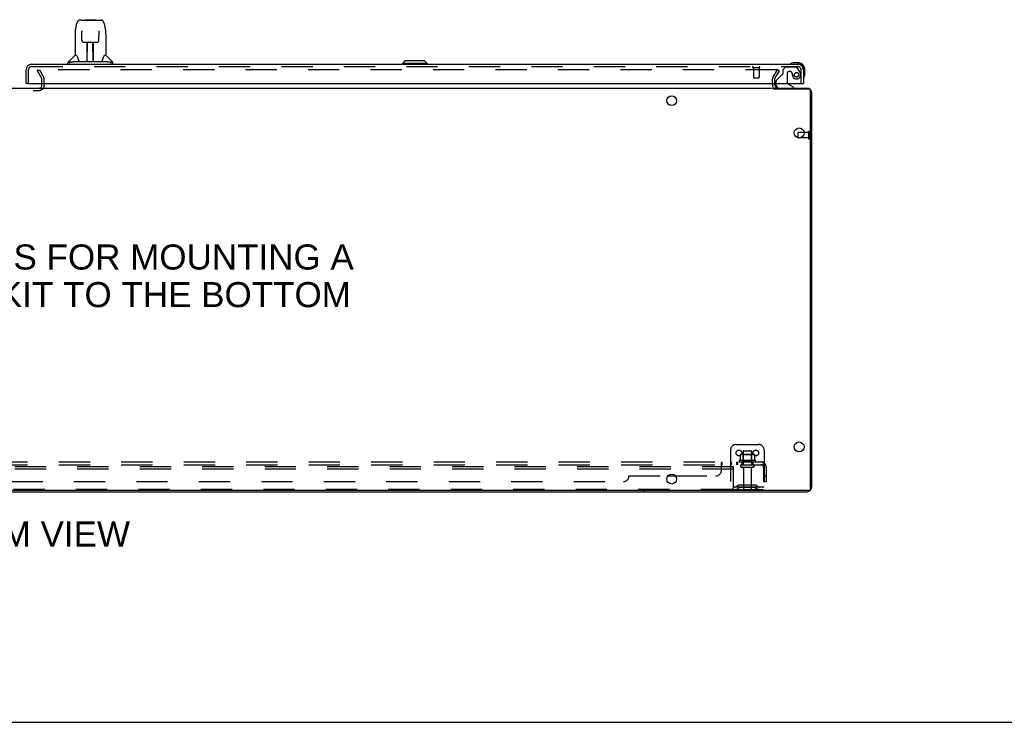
# Model space of a CAD drawing. Header units: inches. Extents: x 0 to 253, y 0 to 164.
# Tile 3 of 97: x 79 to 123, y 0 to 31. Entities that reach past the tile are written whole.
import ezdxf

# ---------------------------------------------------------------- set-up
doc = ezdxf.new("R2010")
doc.units = ezdxf.units.IN
doc.header["$LTSCALE"] = 13.939812
doc.header["$MEASUREMENT"] = 0
doc.linetypes.add('HIDDEN', pattern=[0.2, 0.1, -0.1])
doc.layers.get('0').update_dxf_attribs({"linetype": 'CONTINUOUS'})
for name, color, linetype in [('DEFAULT_2', 8, 'HIDDEN'), ('DIMENSIONS', 7, 'CONTINUOUS'), ('RIGHTHAND_DOOR_ASSEMBLY', 7, 'CONTINUOUS'), ('SUBPANEL', 7, 'CONTINUOUS')]:
    doc.layers.add(name, color=color, linetype=linetype)
doc.styles.get("Standard").update_dxf_attribs({"font": 'arial.ttf'})

msp = doc.modelspace()

# ---------------------------------------------------------------- linework, layer by layer
at = {"color": 7, "linetype": 'Continuous'}
for p, q in [((44.066, 28.281), (112.566, 28.281)), ((79.962, 28.424), (79.962, 28.485)), ((114.201, 28.229), (112.613, 28.229)), ((112.618, 28.229), (112.618, 28.281)), ((114.264, 10.396), (114.264, 28.166)), ((113.712, 26.066), (113.712, 26.291)), ((113.972, 26.301), (113.722, 26.301)), ((114.201, 10.333), (42.431, 10.333)), ((106.816, 10.333), (106.816, 10.281)), ((0, 0), (253.451, 0))]:
    msp.add_line(p, q, dxfattribs=at)
at = {"color": 3, "linetype": 'Continuous'}
for p, q in [((112.618, 28.281), (114.09, 28.281)), ((112.67, 28.424), (112.67, 28.485)), ((114.316, 10.507), (114.316, 28.055)), ((42.542, 10.281), (114.09, 10.281))]:
    msp.add_line(p, q, dxfattribs=at)
at = {"color": 7, "linetype": 'Continuous'}
for centre in [(108.066, 27.719), (113.754, 26.281), (113.754, 12.281), (108.066, 10.844)]:
    msp.add_circle(centre, 0.219, dxfattribs=at)
for centre, radius, start, end in [((79.847, 28.396), 0.115, 270, 295.2298), ((79.847, 28.396), 0.115, 349.3724, 360), ((114.201, 28.166), 0.063, 0, 90), ((113.722, 26.291), 0.01, 90, 180), ((114.201, 10.396), 0.063, 270, 360)]:
    msp.add_arc(centre, radius, start, end, dxfattribs=at)
at = {"color": 3, "linetype": 'Continuous'}
for centre, radius, start, end in [((79.847, 28.396), 0.115, 295.2298, 349.3724), ((112.813, 28.424), 0.142, 180, 270), ((114.09, 28.055), 0.226, 0, 90), ((114.09, 10.507), 0.226, 270, 360)]:
    msp.add_arc(centre, radius, start, end, dxfattribs=at)
at = {"layer": 'DEFAULT_2', "color": 8, "linetype": 'HIDDEN'}
for p, q in [((79.762, 29.042), (79.852, 29.094)), ((79.958, 28.702), (79.762, 29.042)), ((79.77, 29.029), (79.77, 29.081)), ((112.749, 29.094), (79.785, 29.094)), ((79.852, 29.094), (80.048, 28.754)), ((112.584, 28.753), (112.781, 29.094)), ((112.674, 28.701), (112.871, 29.042)), ((112.871, 29.042), (112.781, 29.094)), ((79.962, 28.485), (79.962, 28.686)), ((80.066, 28.396), (80.066, 28.685)), ((112.566, 28.424), (112.566, 28.686)), ((112.67, 28.485), (112.67, 28.686)), ((76.785, 28.177), (79.847, 28.177)), ((79.962, 28.396), (79.962, 28.424)), ((113.712, 26.066), (113.712, 26.063)), ((114.169, 26.053), (113.722, 26.053)), ((114.169, 26.301), (113.972, 26.301)), ((114.169, 26.319), (114.169, 26.035)), ((114.212, 26.319), (114.212, 26.035)), ((110.941, 12.385), (111.941, 12.385)), ((110.691, 12.135), (110.691, 10.385)), ((111.122, 11.925), (111.122, 11.707)), ((111.697, 11.946), (111.186, 11.946)), ((111.258, 11.926), (111.238, 11.946)), ((111.254, 12.08), (111.254, 11.485)), ((111.625, 11.926), (111.258, 11.926)), ((111.258, 11.63), (111.258, 11.926)), ((111.284, 12.11), (111.599, 12.11)), ((111.625, 11.926), (111.645, 11.946)), ((111.625, 11.63), (111.625, 11.926)), ((111.629, 12.08), (111.629, 11.485)), ((111.76, 11.925), (111.76, 11.707)), ((112.191, 12.135), (112.191, 10.385)), ((111.797, 11.68), (111.085, 11.68)), ((111.107, 11.61), (111.775, 11.61)), ((111.184, 11.485), (111.699, 11.485)), ((111.258, 11.63), (111.238, 11.61)), ((111.625, 11.63), (111.258, 11.63)), ((111.625, 11.63), (111.645, 11.61)), ((110.816, 11.385), (45.816, 11.385)), ((110.816, 11.281), (45.816, 11.281)), ((110.816, 11.281), (110.816, 11.385)), ((110.816, 10.448), (110.816, 11.281)), ((111.184, 11.375), (111.699, 11.375)), ((111.276, 11.313), (111.276, 10.415)), ((111.606, 11.313), (111.606, 10.415)), ((111.034, 10.558), (110.966, 10.509)), ((111.782, 10.579), (111.101, 10.579)), ((111.266, 10.579), (111.266, 10.475)), ((111.616, 10.579), (111.616, 10.475)), ((111.848, 10.558), (111.916, 10.509)), ((110.754, 10.385), (45.879, 10.385)), ((112.191, 10.489), (110.691, 10.489)), ((110.754, 10.385), (112.191, 10.385)), ((111.095, 10.473), (111.027, 10.424)), ((111.782, 10.475), (111.101, 10.475)), ((111.788, 10.473), (111.856, 10.424))]:
    msp.add_line(p, q, dxfattribs=at)
for points in [[(79.77, 29.081), (79.77, 29.081), (79.771, 29.083), (79.771, 29.084), (79.772, 29.086), (79.773, 29.087), (79.774, 29.089), (79.775, 29.09), (79.776, 29.091), (79.778, 29.092), (79.78, 29.093), (79.782, 29.093), (79.783, 29.093), (79.785, 29.094)], [(79.772, 29.075), (79.771, 29.076), (79.771, 29.078), (79.77, 29.08), (79.77, 29.081)], [(112.767, 29.084), (112.766, 29.085), (112.764, 29.087), (112.763, 29.088), (112.761, 29.09), (112.759, 29.091), (112.758, 29.092), (112.755, 29.093), (112.753, 29.093), (112.751, 29.093), (112.749, 29.094)], [(112.767, 29.084), (112.768, 29.082), (112.768, 29.08), (112.769, 29.078), (112.769, 29.076)], [(112.769, 29.076), (112.769, 29.076), (112.769, 29.074), (112.768, 29.072), (112.768, 29.07), (112.767, 29.069)], [(111.128, 11.934), (111.127, 11.933), (111.126, 11.932), (111.124, 11.931), (111.124, 11.929), (111.123, 11.928), (111.123, 11.926), (111.122, 11.925)], [(111.754, 11.934), (111.756, 11.933), (111.757, 11.932), (111.758, 11.931), (111.759, 11.929), (111.76, 11.928), (111.76, 11.926), (111.76, 11.925)], [(111.122, 11.707), (111.122, 11.705), (111.122, 11.704), (111.122, 11.703), (111.122, 11.702), (111.121, 11.702), (111.121, 11.701), (111.12, 11.701), (111.12, 11.7), (111.12, 11.7), (111.119, 11.699), (111.119, 11.699), (111.119, 11.699), (111.119, 11.699), (111.118, 11.698), (111.118, 11.698), (111.118, 11.698), (111.117, 11.698), (111.117, 11.698)], [(111.765, 11.698), (111.765, 11.698), (111.765, 11.698), (111.765, 11.698), (111.764, 11.698), (111.764, 11.699), (111.764, 11.699), (111.764, 11.699), (111.763, 11.699), (111.763, 11.7), (111.763, 11.7), (111.762, 11.701), (111.762, 11.701), (111.761, 11.702), (111.761, 11.702), (111.761, 11.703), (111.761, 11.704), (111.76, 11.705), (111.76, 11.707)]]:
    msp.add_lwpolyline(points, dxfattribs=at)
for centre in [(111.066, 12.01), (111.816, 12.01)]:
    msp.add_circle(centre, 0.128, dxfattribs=at)
for centre, radius, start, end in [((79.929, 28.685), 0.033, 0, 30), ((79.929, 28.685), 0.137, 0, 30), ((112.7, 28.686), 0.134, 150, 180), ((112.7, 28.686), 0.03, 150, 180), ((79.847, 28.396), 0.219, 270, 360), ((112.813, 28.424), 0.246, 180, 209.6501), ((113.722, 26.063), 0.01, 180, 270), ((114.191, 26.319), 0.0215, 0, 180), ((114.191, 26.035), 0.0215, 180, 360), ((110.941, 12.135), 0.25, 90, 180), ((111.941, 12.135), 0.25, 0, 90), ((111.186, 11.805), 0.141, 90, 113.95), ((111.284, 12.08), 0.03, 90, 180), ((111.599, 12.08), 0.03, 0, 90), ((111.697, 11.805), 0.141, 66.05, 90), ((111.107, 11.648), 0.0384, 124.4497, 270), ((111.441, 11.08), 0.698, 117.6814, 120.6631), ((111.184, 11.43), 0.055, 90, 270), ((111.699, 11.43), 0.055, 270, 90), ((111.441, 11.08), 0.698, 59.3369, 62.3186), ((111.775, 11.648), 0.0384, 270, 55.5503), ((111.214, 11.313), 0.0625, 0, 90), ((111.669, 11.313), 0.0625, 90, 180), ((111.101, 10.465), 0.114, 90, 125.7539), ((111.782, 10.465), 0.114, 54.2461, 90), ((110.754, 10.448), 0.0625, 270, 360), ((110.905, 10.593), 0.104, 270, 305.7539), ((110.905, 10.593), 0.208, 270, 305.7539), ((111.101, 10.465), 0.01, 90, 125.7539), ((111.306, 10.415), 0.03, 180, 270), ((111.576, 10.415), 0.03, 270, 360), ((111.782, 10.465), 0.01, 54.2461, 90), ((111.977, 10.593), 0.208, 234.2461, 270), ((111.977, 10.593), 0.104, 234.2461, 270)]:
    msp.add_arc(centre, radius, start, end, dxfattribs=at)
at = {"layer": 'RIGHTHAND_DOOR_ASSEMBLY', "color": 7, "linetype": 'Continuous'}
for p, q in [((81.725, 31.308), (81.644, 31.308)), ((81.726, 31.308), (82.528, 31.308)), ((81.731, 31.308), (81.729, 31.308)), ((81.891, 31.327), (81.871, 31.308)), ((81.891, 31.327), (82.367, 31.327)), ((82.367, 31.327), (82.387, 31.308)), ((82.528, 31.308), (82.614, 31.308)), ((81.455, 30.848), (81.52, 31.153)), ((81.741, 30.833), (81.741, 30.83)), ((81.741, 30.83), (81.741, 30.827)), ((81.741, 30.827), (81.741, 30.823)), ((81.741, 30.823), (81.741, 30.815)), ((81.744, 30.684), (81.741, 30.815)), ((82.509, 30.401), (82.516, 30.814)), ((82.516, 30.822), (82.517, 30.827)), ((82.516, 30.814), (82.516, 30.822)), ((82.738, 31.153), (82.803, 30.848)), ((81.44, 30.705), (81.44, 29.733)), ((81.749, 30.401), (81.744, 30.684)), ((81.829, 30.323), (81.949, 30.323)), ((81.98, 29.477), (81.994, 30.324)), ((81.987, 29.908), (81.987, 30.324)), ((82.255, 29.457), (82.24, 30.324)), ((82.271, 29.457), (82.271, 30.324)), ((82.309, 30.323), (82.429, 30.323)), ((82.818, 30.704), (82.818, 29.733)), ((81.99, 30.099), (81.987, 30.099)), ((81.99, 30.087), (81.987, 30.087)), ((82.271, 30.099), (82.244, 30.099)), ((82.271, 30.087), (82.244, 30.087)), ((81.434, 29.727), (81.136, 29.429)), ((81.402, 29.457), (82.856, 29.457)), ((81.513, 29.733), (81.44, 29.733)), ((81.98, 29.529), (81.98, 29.503)), ((81.987, 29.457), (81.987, 29.461)), ((82.248, 29.859), (82.271, 29.859)), ((82.271, 29.855), (82.248, 29.855)), ((82.254, 29.503), (82.254, 29.529)), ((82.818, 29.733), (82.745, 29.733)), ((82.824, 29.727), (83.121, 29.429)), ((96.164, 29.497), (96.046, 29.378)), ((97.031, 29.497), (96.164, 29.497)), ((97.03, 29.497), (97.148, 29.378)), ((97.031, 29.497), (97.149, 29.378)), ((81.125, 29.339), (81.125, 29.402)), ((81.277, 29.429), (81.208, 29.429)), ((83.049, 29.429), (82.98, 29.429)), ((83.133, 29.339), (83.133, 29.402)), ((97.149, 29.378), (96.046, 29.378)), ((96.046, 29.378), (96.046, 29.339)), ((97.148, 29.378), (97.148, 29.339)), ((97.149, 29.378), (97.149, 29.339)), ((113.738, 29.399), (113.482, 29.399)), ((113.738, 29.339), (113.695, 29.339)), ((113.941, 29.093), (113.941, 29.136)), ((114.001, 28.88), (114.001, 29.136)), ((114.001, 28.88), (113.998, 28.842)), ((79.316, 28.485), (79.254, 28.485)), ((112.712, 28.485), (112.712, 28.438)), ((113.499, 28.32), (113.261, 28.458)), ((113.499, 28.281), (113.499, 28.32)), ((113.879, 28.485), (113.941, 28.485))]:
    msp.add_line(p, q, dxfattribs=at)
at = {"layer": 'RIGHTHAND_DOOR_ASSEMBLY', "color": 3, "linetype": 'Continuous'}
for p, q in [((79.254, 28.485), (79.254, 29.093)), ((79.5, 29.339), (113.695, 29.339)), ((113.941, 29.093), (113.941, 28.485)), ((79.316, 28.485), (113.879, 28.485))]:
    msp.add_line(p, q, dxfattribs=at)
at = {"layer": 'RIGHTHAND_DOOR_ASSEMBLY', "color": 8, "linetype": 'HIDDEN'}
for p, q in [((79.358, 28.485), (79.358, 29.093)), ((79.5, 29.235), (113.695, 29.235)), ((111.695, 29.192), (111.979, 29.192)), ((111.713, 29.192), (111.713, 28.745)), ((111.961, 29.192), (111.961, 28.745)), ((113.145, 29.214), (113.019, 29.088)), ((113.019, 29.088), (113.019, 28.909)), ((113.597, 29.214), (113.145, 29.214)), ((113.342, 29.022), (113.309, 29.022)), ((113.763, 29.036), (113.661, 29.18)), ((113.837, 28.485), (113.837, 29.093)), ((111.723, 28.735), (111.951, 28.735)), ((112.712, 28.561), (112.712, 28.485)), ((112.961, 28.851), (112.742, 28.631)), ((113.211, 28.924), (113.211, 28.545)), ((113.44, 28.935), (113.44, 28.924)), ((112.869, 28.281), (113.499, 28.281))]:
    msp.add_line(p, q, dxfattribs=at)
at = {"layer": 'RIGHTHAND_DOOR_ASSEMBLY', "color": 7, "linetype": 'Continuous'}
for points in [[(81.644, 31.308), (81.641, 31.307), (81.627, 31.306), (81.614, 31.303), (81.602, 31.297), (81.591, 31.291), (81.58, 31.283), (81.571, 31.274), (81.563, 31.264), (81.556, 31.254), (81.55, 31.242), (81.544, 31.23), (81.538, 31.216), (81.533, 31.201), (81.528, 31.185), (81.523, 31.166), (81.52, 31.153)], [(82.738, 31.153), (82.735, 31.166), (82.73, 31.185), (82.725, 31.202), (82.72, 31.217), (82.714, 31.23), (82.708, 31.243), (82.701, 31.254), (82.694, 31.265), (82.686, 31.274), (82.677, 31.283), (82.666, 31.291), (82.655, 31.298), (82.643, 31.303), (82.629, 31.306), (82.616, 31.308), (82.614, 31.308)], [(81.455, 30.848), (81.449, 30.817), (81.444, 30.777), (81.441, 30.737), (81.44, 30.705)], [(81.741, 30.836), (81.741, 30.836), (81.741, 30.836), (81.741, 30.836), (81.741, 30.836), (81.741, 30.835), (81.741, 30.834), (81.741, 30.833)], [(82.517, 30.827), (82.517, 30.831), (82.517, 30.832), (82.517, 30.834), (82.517, 30.835), (82.517, 30.835), (82.517, 30.836), (82.517, 30.836)], [(82.818, 30.704), (82.817, 30.738), (82.814, 30.778), (82.808, 30.818), (82.803, 30.848)], [(81.749, 30.401), (81.75, 30.388), (81.753, 30.376), (81.759, 30.364), (81.766, 30.353), (81.775, 30.344), (81.785, 30.336), (81.796, 30.33), (81.807, 30.326), (81.819, 30.324), (81.828, 30.323)], [(81.949, 30.323), (81.953, 30.323), (81.961, 30.324), (81.97, 30.324), (81.978, 30.324), (81.985, 30.324)], [(81.985, 30.324), (82.273, 30.324), (82.281, 30.324), (82.289, 30.324), (82.297, 30.324), (82.306, 30.323), (82.309, 30.323)], [(82.43, 30.323), (82.44, 30.324), (82.452, 30.326), (82.463, 30.331), (82.474, 30.337), (82.484, 30.345), (82.493, 30.354), (82.499, 30.365), (82.505, 30.377), (82.508, 30.389), (82.509, 30.401)], [(81.277, 29.429), (81.277, 29.43), (81.277, 29.43), (81.276, 29.431), (81.276, 29.431), (81.276, 29.432), (81.276, 29.433), (81.276, 29.433), (81.276, 29.434), (81.276, 29.434), (81.276, 29.435), (81.277, 29.436), (81.278, 29.437), (81.278, 29.437), (81.279, 29.438), (81.28, 29.439), (81.281, 29.439), (81.282, 29.44), (81.283, 29.44), (81.284, 29.441), (81.285, 29.441), (81.286, 29.442), (81.288, 29.442), (81.289, 29.443), (81.29, 29.443), (81.291, 29.443), (81.292, 29.444), (81.294, 29.444), (81.295, 29.445), (81.296, 29.445), (81.298, 29.445), (81.299, 29.446), (81.301, 29.446), (81.303, 29.446), (81.304, 29.447), (81.306, 29.447), (81.308, 29.448), (81.31, 29.448), (81.311, 29.448), (81.313, 29.449), (81.315, 29.449), (81.317, 29.45), (81.319, 29.45), (81.321, 29.45), (81.324, 29.451), (81.326, 29.451), (81.328, 29.451), (81.33, 29.452), (81.333, 29.452), (81.335, 29.453), (81.338, 29.453), (81.341, 29.453), (81.344, 29.454), (81.347, 29.454), (81.35, 29.454), (81.353, 29.455), (81.357, 29.455), (81.36, 29.455), (81.364, 29.456), (81.368, 29.456), (81.372, 29.456), (81.377, 29.457), (81.381, 29.457), (81.386, 29.457), (81.391, 29.457), (81.397, 29.457), (81.402, 29.457)], [(81.51, 29.733), (81.515, 29.722), (81.529, 29.694), (81.544, 29.658), (81.56, 29.616), (81.576, 29.568), (81.59, 29.521)], [(81.59, 29.521), (81.593, 29.512), (81.598, 29.499), (81.603, 29.489), (81.608, 29.48)], [(81.608, 29.48), (81.613, 29.473), (81.619, 29.467), (81.625, 29.462), (81.633, 29.459), (81.64, 29.457), (81.643, 29.457)], [(82.615, 29.457), (82.617, 29.457), (82.624, 29.459), (82.632, 29.462), (82.638, 29.467), (82.644, 29.473), (82.65, 29.48)], [(82.65, 29.48), (82.655, 29.489), (82.66, 29.499), (82.664, 29.512), (82.667, 29.521)], [(82.667, 29.521), (82.682, 29.567), (82.697, 29.614), (82.713, 29.657), (82.728, 29.693), (82.742, 29.722), (82.748, 29.733)], [(82.856, 29.457), (82.861, 29.457), (82.866, 29.457), (82.871, 29.457), (82.876, 29.457), (82.881, 29.457), (82.885, 29.456), (82.89, 29.456), (82.894, 29.456), (82.897, 29.455), (82.901, 29.455), (82.905, 29.455), (82.908, 29.454), (82.911, 29.454), (82.914, 29.454), (82.917, 29.453), (82.92, 29.453), (82.922, 29.453), (82.925, 29.452), (82.927, 29.452), (82.93, 29.451), (82.932, 29.451), (82.934, 29.451), (82.936, 29.45), (82.938, 29.45), (82.94, 29.45), (82.942, 29.449), (82.944, 29.449), (82.946, 29.448), (82.948, 29.448), (82.95, 29.448), (82.952, 29.447), (82.953, 29.447), (82.955, 29.446), (82.957, 29.446), (82.958, 29.446), (82.96, 29.445), (82.961, 29.445), (82.963, 29.445), (82.964, 29.444), (82.965, 29.444), (82.967, 29.443), (82.968, 29.443), (82.969, 29.443), (82.97, 29.442), (82.971, 29.442), (82.972, 29.441), (82.973, 29.441), (82.974, 29.44), (82.975, 29.44), (82.976, 29.439), (82.977, 29.439), (82.978, 29.438), (82.979, 29.437), (82.98, 29.437), (82.981, 29.436), (82.981, 29.435), (82.981, 29.434), (82.982, 29.434), (82.982, 29.433), (82.982, 29.433), (82.982, 29.432), (82.981, 29.431), (82.981, 29.431), (82.981, 29.43), (82.981, 29.43), (82.98, 29.429)], [(81.206, 29.402), (81.205, 29.402), (81.203, 29.403), (81.202, 29.404), (81.201, 29.405), (81.2, 29.406), (81.2, 29.407), (81.199, 29.408), (81.198, 29.409), (81.198, 29.411), (81.197, 29.412), (81.197, 29.413), (81.197, 29.415), (81.197, 29.416), (81.197, 29.417), (81.198, 29.419), (81.198, 29.42), (81.199, 29.422), (81.2, 29.423), (81.201, 29.425), (81.203, 29.426), (81.204, 29.427), (81.205, 29.428), (81.207, 29.429), (81.208, 29.429)], [(81.23, 29.386), (81.223, 29.39), (81.217, 29.394), (81.211, 29.398), (81.206, 29.402)], [(83.052, 29.402), (83.046, 29.398), (83.041, 29.394), (83.034, 29.39), (83.028, 29.386)], [(83.049, 29.429), (83.051, 29.429), (83.052, 29.428), (83.054, 29.427), (83.055, 29.426), (83.056, 29.424), (83.058, 29.423), (83.059, 29.422), (83.059, 29.42), (83.06, 29.418), (83.06, 29.417), (83.061, 29.415), (83.06, 29.414), (83.06, 29.412), (83.06, 29.411), (83.059, 29.409), (83.059, 29.408), (83.058, 29.407), (83.057, 29.406), (83.056, 29.405), (83.055, 29.403), (83.053, 29.402), (83.052, 29.402)]]:
    msp.add_lwpolyline(points, dxfattribs=at)
at = {"layer": 'RIGHTHAND_DOOR_ASSEMBLY', "color": 8, "linetype": 'HIDDEN'}
msp.add_circle((113.637, 28.872), 0.101, dxfattribs=at)
at = {"layer": 'RIGHTHAND_DOOR_ASSEMBLY', "color": 7, "linetype": 'Continuous'}
for centre, radius, start, end in [((81.448, 29.713), 0.0197, 90, 135), ((81.999, 29.477), 0.0197, 179, 270), ((81.999, 29.477), 0.0197, 260.739, 269.9232), ((82.235, 29.477), 0.0197, 270, 1), ((82.235, 29.477), 0.0197, 270.0771, 272.6469), ((82.81, 29.713), 0.0197, 45, 90), ((81.164, 29.402), 0.0394, 135, 180), ((83.093, 29.402), 0.0394, 0, 45), ((113.361, 29.351), 0.015, 120.8899, 173.6204), ((113.361, 29.354), 0.015, 186.3796, 270), ((113.482, 29.149), 0.25, 90, 120.8899), ((113.738, 29.136), 0.263, 0, 90), ((113.738, 29.136), 0.203, 0, 90), ((113.956, 28.759), 0.015, 180, 263.6204), ((113.953, 28.759), 0.015, 276.3796, 329.1101), ((113.751, 28.88), 0.25, 329.1101, 360), ((112.869, 28.438), 0.157, 180, 270), ((113.311, 28.545), 0.1, 216.5468, 239.908)]:
    msp.add_arc(centre, radius, start, end, dxfattribs=at)
at = {"layer": 'RIGHTHAND_DOOR_ASSEMBLY', "color": 3, "linetype": 'Continuous'}
for centre, start, end in [((79.5, 29.093), 90, 180), ((113.695, 29.093), 0, 90)]:
    msp.add_arc(centre, 0.246, start, end, dxfattribs=at)
at = {"layer": 'RIGHTHAND_DOOR_ASSEMBLY', "color": 8, "linetype": 'HIDDEN'}
for centre, radius, start, end in [((79.5, 29.093), 0.142, 90, 180), ((111.695, 29.214), 0.0215, 90, 270), ((111.979, 29.214), 0.0215, 270, 90), ((113.309, 28.924), 0.098, 90, 180), ((113.342, 28.924), 0.098, 0, 90), ((113.597, 29.135), 0.079, 35.1, 90), ((113.695, 29.093), 0.142, 0, 90), ((113.447, 28.815), 0.386, 16.8439, 35.1), ((111.723, 28.745), 0.01, 180, 270), ((111.951, 28.745), 0.01, 270, 360), ((112.812, 28.561), 0.1, 135, 180), ((113.032, 28.78), 0.1, 111.6096, 135), ((112.98, 28.909), 0.039, 291.6096, 360), ((113.833, 28.935), 0.393, 181.6607, 197.9298), ((113.637, 28.872), 0.187, 197.8482, 16.8439), ((113.311, 28.545), 0.1, 180, 216.5468)]:
    msp.add_arc(centre, radius, start, end, dxfattribs=at)
at = {"layer": 'RIGHTHAND_DOOR_ASSEMBLY', "color": 7, "linetype": 'Continuous'}
for centre, start_param, end_param in [((81.979, 29.497), -1.369355, -1.264777), ((82.255, 29.497), -1.875951, -1.570796)]:
    msp.add_ellipse(centre, major_axis=(0.0394, 0), ratio=1, start_param=start_param, end_param=end_param, dxfattribs=at)
at = {"layer": 'SUBPANEL', "color": 8, "linetype": 'HIDDEN'}
for p, q in [((44.473, 11.61), (112.16, 11.61)), ((44.473, 11.485), (112.16, 11.485)), ((110.285, 11.235), (110.285, 11.556)), ((110.287, 11.558), (110.289, 11.561)), ((110.32, 11.485), (110.32, 11.61)), ((110.682, 11.61), (110.682, 11.485)), ((110.721, 11.61), (110.721, 11.485)), ((110.963, 11.61), (110.963, 11.485)), ((111.002, 11.61), (111.002, 11.485)), ((111.191, 11.61), (111.191, 11.485)), ((111.691, 11.61), (111.691, 11.485)), ((112.199, 11.556), (112.119, 11.46)), ((112.14, 11.485), (112.14, 11.485)), ((112.16, 11.485), (112.16, 11.61)), ((106.16, 10.985), (107.9, 10.985)), ((108.233, 10.985), (110.035, 10.985)), ((112.16, 11.373), (112.16, 10.735)), ((112.285, 10.985), (112.16, 10.985)), ((112.285, 11.373), (112.285, 10.735)), ((50.723, 10.735), (105.91, 10.735)), ((112.16, 10.735), (112.285, 10.735))]:
    msp.add_line(p, q, dxfattribs=at)
at = {"layer": 'SUBPANEL', "color": 3, "linetype": 'Continuous'}
msp.add_line((107.9, 10.985), (108.233, 10.985), dxfattribs=at)
at = {"layer": 'SUBPANEL', "color": 8, "linetype": 'HIDDEN'}
for points in [[(110.285, 11.556), (110.287, 11.558), (110.289, 11.561), (110.29, 11.564), (110.292, 11.568), (110.294, 11.571), (110.295, 11.575), (110.299, 11.583)], [(110.285, 11.46), (110.287, 11.459), (110.289, 11.459), (110.29, 11.459), (110.292, 11.459), (110.293, 11.46), (110.295, 11.461), (110.297, 11.461), (110.298, 11.463), (110.299, 11.464), (110.301, 11.465), (110.302, 11.467), (110.304, 11.469)], [(110.285, 11.46), (110.287, 11.459), (110.289, 11.459)], [(110.29, 11.459), (110.292, 11.459), (110.293, 11.46), (110.295, 11.461), (110.297, 11.461)], [(110.298, 11.463), (110.299, 11.464), (110.301, 11.465), (110.302, 11.467), (110.304, 11.469), (110.305, 11.471), (110.307, 11.474)], [(110.299, 11.583), (110.3, 11.587), (110.302, 11.591)], [(110.302, 11.591), (110.304, 11.594), (110.305, 11.598), (110.307, 11.601), (110.309, 11.603), (110.311, 11.606)], [(110.307, 11.601), (110.309, 11.603), (110.311, 11.606), (110.313, 11.608), (110.315, 11.609), (110.317, 11.61), (110.319, 11.61), (110.32, 11.61)], [(110.307, 11.474), (110.309, 11.476), (110.31, 11.478), (110.312, 11.48), (110.313, 11.482), (110.315, 11.483), (110.316, 11.484), (110.318, 11.485), (110.319, 11.485), (110.32, 11.485)], [(110.31, 11.478), (110.312, 11.48), (110.313, 11.482), (110.315, 11.483), (110.316, 11.484), (110.318, 11.485), (110.319, 11.485), (110.32, 11.485)], [(110.313, 11.608), (110.315, 11.609), (110.317, 11.61), (110.319, 11.61), (110.32, 11.61)], [(112.119, 11.46), (112.12, 11.459), (112.121, 11.459), (112.122, 11.459), (112.122, 11.459), (112.124, 11.46), (112.125, 11.461), (112.126, 11.461), (112.128, 11.463), (112.129, 11.464), (112.131, 11.465), (112.133, 11.467), (112.137, 11.471)], [(112.16, 11.545), (112.16, 11.545), (112.16, 11.545), (112.16, 11.545), (112.16, 11.544), (112.16, 11.544), (112.16, 11.543), (112.16, 11.543), (112.16, 11.542), (112.16, 11.542), (112.16, 11.541), (112.16, 11.54), (112.159, 11.539), (112.159, 11.539), (112.159, 11.538), (112.159, 11.537), (112.159, 11.536), (112.159, 11.536), (112.158, 11.535), (112.158, 11.534), (112.158, 11.533), (112.158, 11.533), (112.158, 11.532), (112.157, 11.531), (112.157, 11.53), (112.157, 11.529), (112.157, 11.528), (112.157, 11.527), (112.156, 11.527), (112.156, 11.526), (112.156, 11.525), (112.156, 11.524), (112.155, 11.523), (112.155, 11.522), (112.155, 11.521), (112.154, 11.52), (112.154, 11.519), (112.154, 11.518), (112.153, 11.517), (112.153, 11.516), (112.153, 11.515), (112.152, 11.514), (112.152, 11.513), (112.152, 11.512), (112.151, 11.511), (112.151, 11.51), (112.151, 11.509), (112.15, 11.508), (112.15, 11.507), (112.149, 11.506), (112.149, 11.505), (112.148, 11.504), (112.148, 11.503), (112.148, 11.502), (112.147, 11.501), (112.147, 11.5), (112.146, 11.499), (112.146, 11.498), (112.145, 11.497), (112.145, 11.496), (112.145, 11.495), (112.144, 11.494), (112.144, 11.493), (112.143, 11.492), (112.143, 11.492), (112.143, 11.491), (112.142, 11.49), (112.142, 11.489), (112.141, 11.488), (112.141, 11.488), (112.141, 11.487), (112.14, 11.486), (112.14, 11.486), (112.139, 11.485), (112.139, 11.484), (112.139, 11.484), (112.138, 11.483), (112.138, 11.482), (112.138, 11.482), (112.137, 11.482), (112.137, 11.481)], [(112.137, 11.471), (112.139, 11.473), (112.141, 11.474), (112.143, 11.476), (112.145, 11.478), (112.148, 11.48), (112.15, 11.482), (112.152, 11.483), (112.154, 11.484), (112.156, 11.485), (112.158, 11.485), (112.16, 11.485)], [(112.137, 11.481), (112.137, 11.481), (112.137, 11.481), (112.137, 11.481), (112.137, 11.481), (112.137, 11.481), (112.137, 11.482), (112.138, 11.482), (112.138, 11.482), (112.138, 11.483), (112.139, 11.483), (112.139, 11.484), (112.139, 11.484), (112.14, 11.485)], [(112.184, 11.579), (112.18, 11.587), (112.179, 11.591), (112.177, 11.594), (112.175, 11.598), (112.174, 11.601), (112.172, 11.603), (112.17, 11.606), (112.168, 11.608), (112.166, 11.609), (112.164, 11.61), (112.162, 11.61), (112.16, 11.61)], [(112.16, 11.542), (112.16, 11.542), (112.16, 11.543), (112.16, 11.543), (112.16, 11.544), (112.16, 11.544), (112.16, 11.545), (112.16, 11.545), (112.16, 11.545)], [(112.199, 11.556), (112.196, 11.558), (112.194, 11.561), (112.192, 11.564), (112.19, 11.568), (112.188, 11.571), (112.186, 11.575), (112.184, 11.579)]]:
    msp.add_lwpolyline(points, dxfattribs=at)
for centre, radius, start, end in [((112.048, 11.373), 0.237, 0, 90), ((112.048, 11.373), 0.112, 0, 90), ((105.91, 10.985), 0.25, 270, 360), ((110.035, 11.235), 0.25, 270, 360)]:
    msp.add_arc(centre, radius, start, end, dxfattribs=at)

# ---------------------------------------------------------------- texts
at = {"layer": 'DIMENSIONS', "color": 2, "linetype": 'Continuous', "char_height": 1.11817, "attachment_point": 2, "line_spacing_factor": 0.9}
for s, insert, width in [('CUTOUT PROVISIONS FOR MOUNTING A\\PSTANDARD FLOOR KIT TO THE BOTTOM', (78.477, 21.306), 30.74751), ('BOTTOM VIEW', (78.341, 8.956), 11.08191)]:
    msp.add_mtext(s, dxfattribs=dict(at, insert=insert, width=width))

doc.saveas('drawing.dxf')
